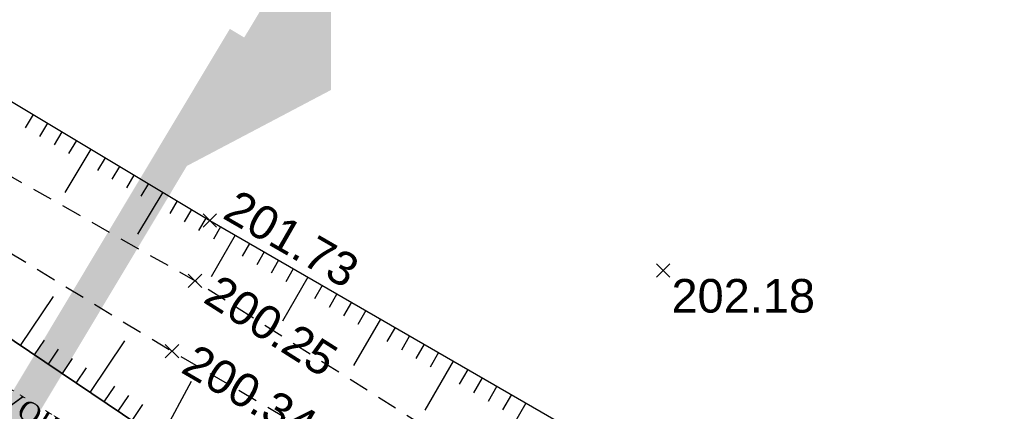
# Model space of a CAD drawing. Extents: x 1616800 to 1632437, y 2248456 to 2251974.
# Tile 167 of 256: x 1617863 to 1617893, y 2251601 to 2251613. Entities that reach past the tile are written whole.
import ezdxf
from ezdxf.enums import TextEntityAlignment as Align

# ---------------------------------------------------------------- set-up
doc = ezdxf.new("R2010")
doc.units = 0
doc.header["$LTSCALE"] = 2
doc.header["$PDMODE"] = 3
doc.header["$PDSIZE"] = 0.2
doc.linetypes.add('CACHEx2', pattern=[0.75, 0.5, -0.25])
doc.linetypes.add('FOSSE', pattern=[0.5, 0.3, -0.2])
doc.layers.get('0').update_dxf_attribs({"linetype": 'CONTINUOUS'})
for name, color, linetype in [('0000-PAP-PROFIL EN TRAVERS DE PRINCIPE', 7, 'CONTINUOUS'), ('0000-VALORIS-NOUE DERIV BASSIN', 7, 'CONTINUOUS'), ('0000-VALORIS-NOUE DERIV BASSIN TEXTE ET COTES', 1, 'CONTINUOUS'), ('02-PAP-EP TEXTE POUR 2000°', 3, 'CONTINUOUS'), ('X-PTS TOPO-TEXTE TOPOALT', 8, 'CONTINUOUS'), ('X-PTS TOPO-TOPOPOINT', 8, 'CONTINUOUS'), ('Y-FDP TOPO-TOP_AXE_FOSSE', 8, 'CONTINUOUS'), ('Y-FDP TOPO-TOP_BARBULE', 8, 'CONTINUOUS'), ('Y-FDP TOPO-TOP_TALUS', 8, 'CONTINUOUS')]:
    doc.layers.add(name, color=color, linetype=linetype)
doc.styles.get("Standard").update_dxf_attribs({"font": 'arial.ttf'})
doc.styles.add('TIME', font='times.ttf')

# ---------------------------------------------------------------- blocks, each defined once
blk = doc.blocks.new('TCPOINT_2')
at = {"color": 0}
blk.add_point((0, 0), dxfattribs=at)
at = {"layer": 'X-PTS TOPO-TEXTE TOPOALT'}
blk.add_attdef('ALT', (0.25, 0.25), '', height=0.75, dxfattribs=at)
blk = doc.blocks.new('TCPOINT_C')
at = {"color": 0}
blk.add_point((0, 0), dxfattribs=at)
at = {"layer": 'X-PTS TOPO-TEXTE TOPOALT'}
blk.add_attdef('ALT', text='', height=0.75, dxfattribs=at).set_placement((0.5, 0.09), align=Align.MIDDLE_LEFT)
blk = doc.blocks.new('TCPOINT')
at = {"color": 0}
blk.add_point((0, 0), dxfattribs=at)
at = {"layer": 'X-PTS TOPO-TEXTE TOPOALT'}
blk.add_attdef('ALT', text='', height=0.75, dxfattribs=at).set_placement((0.25, -0.25), align=Align.TOP_LEFT)

msp = doc.modelspace()

# ---------------------------------------------------------------- linework, layer by layer
at = {"layer": '0000-PAP-PROFIL EN TRAVERS DE PRINCIPE', "color": 1, "flags": 128}
msp.add_lwpolyline([(1617870.0788, 2251612.2893, 10, 0, 0), (1617872.6672, 2251610.7295, 0, 0, 0)], format="xyseb", dxfattribs=at)
at = {"layer": 'Y-FDP TOPO-TOP_BARBULE'}
for p, q in [((1617863.7951, 2251609.9981), (1617863.5571, 2251609.6014)), ((1617864.2239, 2251609.7409), (1617863.9873, 2251609.3467)), ((1617864.6526, 2251609.4836), (1617864.4175, 2251609.0919)), ((1617865.51, 2251608.969), (1617864.7366, 2251607.6803)), ((1617865.0813, 2251609.2263), (1617864.8478, 2251608.8371)), ((1617865.9388, 2251608.7117), (1617865.7082, 2251608.3276)), ((1617866.3675, 2251608.4544), (1617866.1385, 2251608.0728)), ((1617866.7962, 2251608.1971), (1617866.5687, 2251607.8181)), ((1617867.2249, 2251607.9398), (1617866.999, 2251607.5633)), ((1617867.6536, 2251607.6826), (1617866.9055, 2251606.4358)), ((1617868.0824, 2251607.4253), (1617867.8594, 2251607.0538)), ((1617868.5111, 2251607.168), (1617868.2897, 2251606.799)), ((1617868.9398, 2251606.9107), (1617868.7199, 2251606.5442)), ((1617869.3718, 2251606.6589), (1617869.159, 2251606.29)), ((1617869.8049, 2251606.409), (1617869.0901, 2251605.1699)), ((1617870.238, 2251606.1592), (1617870.021, 2251605.7831)), ((1617870.6711, 2251605.9094), (1617870.4516, 2251605.5289)), ((1617871.1042, 2251605.6595), (1617870.8822, 2251605.2747)), ((1617871.9704, 2251605.1598), (1617871.2137, 2251603.848)), ((1617871.5373, 2251605.4097), (1617871.3128, 2251605.0205)), ((1617872.4035, 2251604.91), (1617872.174, 2251604.5121)), ((1617863.4197, 2251603.1229), (1617864.4011, 2251604.5822)), ((1617872.8366, 2251604.6602), (1617872.6045, 2251604.2579)), ((1617873.2697, 2251604.4103), (1617873.0351, 2251604.0037)), ((1617873.7028, 2251604.1605), (1617873.4657, 2251603.7495)), ((1617874.1359, 2251603.9106), (1617873.3372, 2251602.5261)), ((1617874.569, 2251603.6608), (1617874.3269, 2251603.2411)), ((1617875.0021, 2251603.411), (1617874.7575, 2251602.9869)), ((1617863.8346, 2251602.8439), (1617864.1321, 2251603.2862)), ((1617875.4352, 2251603.1611), (1617875.1881, 2251602.7327)), ((1617864.2495, 2251602.5649), (1617864.5501, 2251603.0118)), ((1617875.8683, 2251602.9113), (1617875.6187, 2251602.4785)), ((1617864.6644, 2251602.2858), (1617864.968, 2251602.7373)), ((1617876.3014, 2251602.6614), (1617875.4608, 2251601.2042)), ((1617876.7345, 2251602.4116), (1617876.4798, 2251601.9701)), ((1617877.1677, 2251602.1618), (1617876.9104, 2251601.7159)), ((1617877.6008, 2251601.9119), (1617877.341, 2251601.4616)), ((1617878.0339, 2251601.6621), (1617877.7716, 2251601.2074)), ((1617878.467, 2251601.4122), (1617877.5844, 2251599.8823))]:
    msp.add_line(p, q, dxfattribs=at)

# ---------------------------------------------------------------- block references
at = {"layer": 'X-PTS TOPO-TOPOPOINT'}
ref = msp.add_blockref('TCPOINT_2', (1617869.0526, 2251606.843, 201.73), dxfattribs=dict(at, rotation=330.0211088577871))
ref.add_attrib('ALT', '201.73', (1617869.3941, 2251606.9346, 201.73), dxfattribs={"layer": 'X-PTS TOPO-TEXTE TOPOALT', "height": 1, "rotation": 330.02111})
ref = msp.add_blockref('TCPOINT', (1617882.5516, 2251605.353, 202.18), dxfattribs=at)
ref.add_attrib('ALT', '202.18', dxfattribs={"layer": 'X-PTS TOPO-TEXTE TOPOALT', "height": 1, "rotation": 0}).set_placement((1617882.8016, 2251605.103, 202.18), align=Align.TOP_LEFT)
ref = msp.add_blockref('TCPOINT_C', (1617868.6136, 2251605.049, 200.25), dxfattribs=dict(at, rotation=327.6175483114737))
ref.add_attrib('ALT', '200.25', dxfattribs={"layer": 'X-PTS TOPO-TEXTE TOPOALT', "height": 1, "rotation": 327.61755}).set_placement((1617869.084, 2251604.8572, 200.25), align=Align.MIDDLE_LEFT)

# ---------------------------------------------------------------- texts
at = {"layer": '0000-VALORIS-NOUE DERIV BASSIN TEXTE ET COTES', "insert": (1617866.3465, 2251599.5028), "char_height": 0.6, "attachment_point": 5, "rotation": 328.43463, "style": 'TIME', "bg_fill": 3, "box_fill_scale": 1.2, "bg_fill_color": 256, "bg_fill_transparency": 0}
msp.add_mtext_dynamic_manual_height_columns("\\A1;VOIE D'ENTRETIEN", width=8.031226, gutter_width=10, heights=[0], dxfattribs=at)
at = {"layer": '02-PAP-EP TEXTE POUR 2000°', "insert": (1617881.9241, 2251641.3305, 199.9526), "char_height": 2, "attachment_point": 1, "rotation": 318.43714, "bg_fill": 17, "box_fill_scale": 1.5, "bg_fill_color": 255, "bg_fill_transparency": 0}
msp.add_mtext_dynamic_manual_height_columns('Rejet des EP dans canal de dérivation tête de buse - fe : 201.34', width=45.868024, gutter_width=12.5, heights=[0], dxfattribs=at)

# ---------------------------------------------------------------- next in the draw order: linework, layer by layer
at = {"layer": '0000-PAP-PROFIL EN TRAVERS DE PRINCIPE', "color": 1, "linetype": 'CACHEx2', "const_width": 1, "flags": 128}
msp.add_lwpolyline([(1617870.0788, 2251612.2893), (1617847.2102, 2251574.1296)], dxfattribs=at)
at = {"layer": '0000-VALORIS-NOUE DERIV BASSIN'}
msp.add_polyline3d([(1617895.2716, 2251584.39, 201.92), (1617880.0786, 2251593.661, 202.03), (1617866.9096, 2251600.776, 201.9), (1617851.7106, 2251610.997, 201.93), (1617828.5476, 2251624.329, 201.75), (1617812.9876, 2251633.215, 201.47), (1617796.7436, 2251642.57, 201.41), (1617779.0456, 2251650.11, 201.2), (1617761.2316, 2251657.723, 201.09), (1617747.6066, 2251662.967, 201.26), (1617717.9686, 2251675.531, 201.13), (1617708.1248, 2251679.1148, 201.0894), (1617697.7246, 2251686.476, 201.04), (1617680.1286, 2251699.646, 200.82), (1617666.5916, 2251709.518, 200.83)], dxfattribs=at)
at = {"layer": 'Y-FDP TOPO-TOP_AXE_FOSSE', "linetype": 'FOSSE', "elevation": 201.34, "flags": 128}
for points in [[(1617601.8186, 2251762.922), (1617610.1506, 2251756.636), (1617629.6276, 2251741.988), (1617650.7276, 2251727.848), (1617668.4526, 2251710.915), (1617681.6206, 2251701.676), (1617699.0136, 2251688.41), (1617708.9996, 2251680.668), (1617719.8336, 2251677.878), (1617748.7516, 2251665.825), (1617762.3456, 2251660.092), (1617781.0436, 2251652.934), (1617799.0036, 2251644.975), (1617815.3806, 2251635.767), (1617830.3196, 2251628.053), (1617853.9176, 2251613.386), (1617868.6136, 2251605.049), (1617881.5356, 2251596.854), (1617897.5646, 2251587.866), (1617911.5046, 2251578.556), (1617923.2046, 2251571.798), (1617941.6916, 2251560.354), (1617955.8166, 2251551.523), (1617969.3786, 2251543.574), (1617981.8546, 2251538.005), (1617999.4726, 2251530.796), (1618011.2156, 2251524.71), (1618031.4966, 2251514.802), (1618044.3006, 2251508.569), (1618060.3096, 2251501.695), (1618069.9096, 2251496.606), (1618077.1396, 2251493.691), (1618078.3956, 2251492.785), (1618078.3956, 2251492.785)], [(1617600.6196, 2251761.017), (1617609.0186, 2251754.94), (1617628.5696, 2251740.863), (1617649.5776, 2251726.58), (1617667.1536, 2251709.962), (1617698.4656, 2251687.431), (1617708.5936, 2251679.832), (1617719.3676, 2251676.48), (1617748.1656, 2251664.214), (1617780.0586, 2251651.492), (1617797.8506, 2251643.441), (1617814.4516, 2251634.395), (1617829.3226, 2251626.401), (1617852.7376, 2251612.188), (1617867.9276, 2251602.952), (1617881.2236, 2251595.195), (1617896.7006, 2251586.358), (1617910.6286, 2251577.168), (1617921.4716, 2251570.879), (1617940.7716, 2251559.213), (1617954.7426, 2251550.028), (1617968.6406, 2251542.538), (1617981.3776, 2251536.875), (1617998.6816, 2251529.02), (1618010.6006, 2251523.098), (1618031.3996, 2251513.411), (1618043.8426, 2251507.316), (1618060.1126, 2251499.876), (1618069.5666, 2251494.908), (1618076.1756, 2251492.383), (1618078.3956, 2251492.785), (1618078.2546, 2251490.49)]]:
    msp.add_lwpolyline(points, dxfattribs=at)
at = {"layer": 'Y-FDP TOPO-TOP_BARBULE'}
for p, q in [((1617865.4942, 2251601.7278), (1617866.5267, 2251603.2631)), ((1617865.0793, 2251602.0068), (1617865.386, 2251602.4628)), ((1617867.6085, 2251600.3984), (1617868.5089, 2251602.0649)), ((1617865.9092, 2251601.4488), (1617866.2219, 2251601.9139)), ((1617866.3241, 2251601.1698), (1617866.6399, 2251601.6395)), ((1617866.739, 2251600.8907), (1617867.0583, 2251601.3656))]:
    msp.add_line(p, q, dxfattribs=at)
at = {"layer": 'Y-FDP TOPO-TOP_TALUS', "elevation": 201.34, "flags": 128}
for points in [[(1617616.2666, 2251770.213), (1617610.3376, 2251766.397), (1617605.0976, 2251761.617), (1617610.6046, 2251757.885), (1617630.9016, 2251743.638), (1617651.5876, 2251728.738), (1617670.5436, 2251713.14), (1617683.1536, 2251703.762), (1617700.7816, 2251690.685), (1617721.3596, 2251679.731), (1617750.4036, 2251667.507), (1617763.0046, 2251662.137), (1617782.1896, 2251654.735), (1617799.8756, 2251646.373), (1617816.1886, 2251637.54), (1617831.2396, 2251629.029), (1617854.8706, 2251615.354), (1617869.0526, 2251606.843), (1617882.8896, 2251598.861), (1617898.6766, 2251588.998), (1617912.8626, 2251580.258), (1617924.4126, 2251573.443), (1617942.7026, 2251562.063), (1617952.7762, 2251556.1244)], [(1617796.7436, 2251642.57), (1617812.9876, 2251633.215), (1617828.5476, 2251624.329), (1617851.7106, 2251610.997), (1617866.9096, 2251600.776), (1617880.0786, 2251593.661), (1617895.2716, 2251584.39), (1617909.4526, 2251575.219), (1617921.0936, 2251568.394), (1617936.9856, 2251558.959), (1617953.5626, 2251548.58), (1617966.9346, 2251539.921), (1617980.2206, 2251535.119), (1617997.6596, 2251527.579), (1618012.1916, 2251520.535), (1618029.7006, 2251512.302), (1618043.4496, 2251505.823), (1618057.1006, 2251498.218), (1618068.8556, 2251493.307), (1618074.8396, 2251491.679), (1618075.8056, 2251490.367)]]:
    msp.add_lwpolyline(points, dxfattribs=at)

# ---------------------------------------------------------------- next in the draw order: block references
at = {"layer": 'X-PTS TOPO-TOPOPOINT'}
ref = msp.add_blockref('TCPOINT_C', (1617867.9276, 2251602.952, 200.34), dxfattribs=dict(at, rotation=329.7403475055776))
ref.add_attrib('ALT', '200.34', dxfattribs={"layer": 'X-PTS TOPO-TEXTE TOPOALT', "height": 1, "rotation": 329.74035}).set_placement((1617868.4048, 2251602.7778, 200.34), align=Align.MIDDLE_LEFT)

doc.saveas('drawing.dxf')
